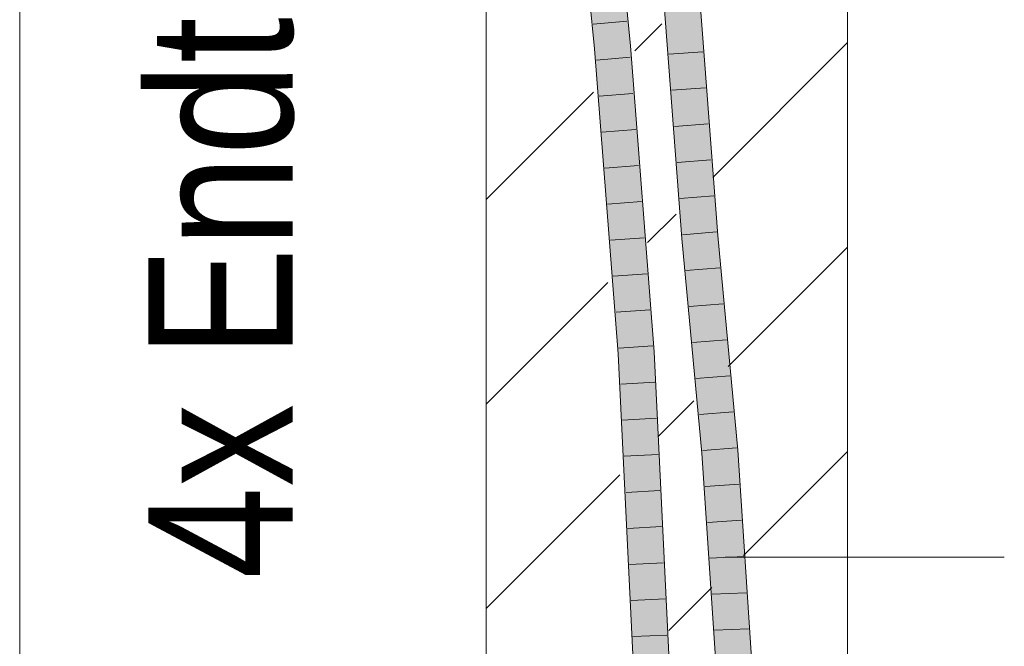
# Model space of a CAD drawing. Extents: x -720 to 300, y 62 to 1107.
# Tile 222 of 250: x 245.07 to 251.88, y 754.27 to 758.61. Entities that reach past the tile are written whole.
import ezdxf
from ezdxf.lldxf.tags import DXFTag

# ---------------------------------------------------------------- set-up
doc = ezdxf.new("R2010")
doc.units = 0
doc.layers.get('0').update_dxf_attribs({"lineweight": 35})
for name, color, linetype, lineweight, true_color in [('E_Detail_Beschriftung', 7, 'Continuous', 13, 0x009900), ('E_Detail_Wandschraffur', 7, 'Continuous', 5, 0xc0c0c0), ('E_Leerrohr 25-A06G9FMB8I', 7, 'Continuous', 9, 0xff8000), ('E_Leerrohr 25-Shading', 7, 'Continuous', 9, 0xff8000)]:
    doc.layers.add(name, color=color, linetype=linetype, lineweight=lineweight, true_color=true_color)
doc.layers.add('E_Detail_Linie_Text_Bem', color=7, linetype='Continuous', lineweight=13)
doc.styles.get("Standard").update_dxf_attribs({"font": 'ARIALN.TTF'})
tags = doc.linetypes.add('fein_strichliert', pattern=[4, 1, -2, 1]).pattern_tags.tags
tags[8:9] = [DXFTag(74, 4), DXFTag(75, 0), DXFTag(340, '0'), DXFTag(46, 0.0), DXFTag(50, 0.0), DXFTag(44, 0.0), DXFTag(45, 0.0)]
tags[6:7] = [DXFTag(74, 4), DXFTag(75, 0), DXFTag(340, '0'), DXFTag(46, 0.0), DXFTag(50, 0.0), DXFTag(44, 0.0), DXFTag(45, 0.0)]
tags[4:5] = [DXFTag(74, 4), DXFTag(75, 0), DXFTag(340, '0'), DXFTag(46, 0.0), DXFTag(50, 0.0), DXFTag(44, 0.0), DXFTag(45, 0.0)]
tags = doc.linetypes.add('fein_strichliert-A06G9FM98I', pattern=[4, 1, -2, 1]).pattern_tags.tags
tags[8:9] = [DXFTag(74, 4), DXFTag(75, 0), DXFTag(340, '0'), DXFTag(46, 0.0), DXFTag(50, 0.0), DXFTag(44, 0.0), DXFTag(45, 0.0)]
tags[6:7] = [DXFTag(74, 4), DXFTag(75, 0), DXFTag(340, '0'), DXFTag(46, 0.0), DXFTag(50, 0.0), DXFTag(44, 0.0), DXFTag(45, 0.0)]
tags[4:5] = [DXFTag(74, 4), DXFTag(75, 0), DXFTag(340, '0'), DXFTag(46, 0.0), DXFTag(50, 0.0), DXFTag(44, 0.0), DXFTag(45, 0.0)]

# ---------------------------------------------------------------- blocks, each defined once
blk = doc.blocks.new('Shading-A06G9FD98I', base_point=(248.6315, 750.378))
at = {"layer": 'E_Leerrohr 25-Shading', "color": 43, "true_color": 0xd7ab7f}
for points in [[(249.047, 758.4054), (249.0835, 758.4086), (248.8645, 760.301), (248.901, 760.3045)], [(249.2596, 758.4238), (249.2961, 758.427), (249.077, 760.3212), (249.1134, 760.3247)], [(249.5638, 758.7403), (249.5273, 758.7381), (249.6887, 757.0974), (249.6522, 757.0942)], [(249.7461, 758.7515), (249.7402, 758.7512), (249.8649, 757.1122)], [(249.9013, 757.1152), (249.7768, 758.7534), (249.8649, 757.1122), (249.7461, 758.7515)], [(249.2596, 758.4238), (249.278, 758.19), (249.2961, 758.427), (249.3144, 758.1932)], [(249.0835, 758.4086), (249.047, 758.4054), (249.1007, 758.179)], [(249.1011, 758.173), (249.1007, 758.179), (249.0655, 758.1699), (249.047, 758.4054)], [(249.0835, 758.4086), (249.1007, 758.179), (249.1019, 758.1736)], [(249.2411, 756.2975), (249.1011, 758.173), (249.2124, 756.2958), (249.0655, 758.1699)], [(249.1019, 758.1736), (249.1007, 758.179), (249.2427, 756.2976), (249.2411, 756.2975)], [(249.2427, 756.2976), (249.2489, 756.298), (249.1019, 758.1736)], [(249.278, 758.19), (249.4253, 756.309), (249.3144, 758.1932), (249.4619, 756.3113)], [(249.6887, 757.0974), (249.6522, 757.0942), (249.8274, 755.6129), (249.7909, 755.61)], [(249.9013, 757.1152), (249.8649, 757.1122), (250.0401, 755.6299), (250.0036, 755.627)], [(249.5429, 753.8696), (249.5795, 753.8712), (249.4253, 756.309), (249.4619, 756.3113)], [(249.2411, 756.2975), (249.2124, 756.2958), (249.3344, 753.861), (249.3297, 753.8608)], [(249.2427, 756.2976), (249.2411, 756.2975), (249.337, 753.8611), (249.3344, 753.861)], [(249.2427, 756.2976), (249.337, 753.8611), (249.2489, 756.298), (249.3512, 753.8618)], [(249.3512, 753.8618), (249.3663, 753.8624), (249.2489, 756.298)], [(250.0401, 755.6299), (250.0036, 755.627), (250.1407, 754.1073), (250.1041, 754.1063)], [(249.8274, 755.6129), (249.7909, 755.61), (249.9189, 754.1016), (249.8908, 754.1008)], [(249.9274, 754.1018), (249.8274, 755.6129), (249.9189, 754.1016)]]:
    blk.add_solid(points, dxfattribs=at)
at = {"layer": 'E_Leerrohr 25-Shading', "color": 31, "true_color": 0xfabd7f}
for points in [[(249.0835, 758.4086), (249.1716, 758.4162), (248.901, 760.3045), (248.989, 760.3129)], [(249.077, 760.3212), (249.0904, 759.2594), (249.2552, 758.4235), (249.1716, 758.4162)], [(249.077, 760.3212), (249.2552, 758.4235), (249.2596, 758.4238)], [(249.7768, 757.1047), (249.6378, 758.7449), (249.6887, 757.0974), (249.5638, 758.7403)], [(249.7768, 757.1047), (249.652, 758.7457), (249.6378, 758.7449)], [(249.7402, 758.7512), (249.652, 758.7457), (249.8649, 757.1122), (249.7768, 757.1047)], [(249.2552, 758.4235), (249.1716, 758.4162), (249.278, 758.19), (249.4253, 756.309)], [(249.2596, 758.4238), (249.2552, 758.4235), (249.278, 758.19)], [(249.0835, 758.4086), (249.1019, 758.1736), (249.1716, 758.4162), (249.19, 758.1814)], [(249.4253, 756.309), (249.1716, 758.4162), (249.3559, 756.3047)], [(249.1716, 758.4162), (249.19, 758.1814), (249.3559, 756.3047), (249.352, 756.3044)], [(249.1019, 758.1736), (249.2489, 756.298), (249.19, 758.1814), (249.3371, 756.3035)], [(249.19, 758.1814), (249.3371, 756.3035), (249.352, 756.3044)], [(249.7768, 757.1047), (249.6887, 757.0974), (249.9155, 755.6199), (249.8274, 755.6129)], [(249.8649, 757.1122), (249.7768, 757.1047), (250.0036, 755.627), (249.9155, 755.6199)], [(249.5318, 753.8691), (249.5429, 753.8696), (249.3559, 756.3047), (249.4253, 756.309)], [(249.3663, 753.8624), (249.4546, 753.866), (249.2489, 756.298), (249.3371, 756.3035)], [(249.352, 756.3044), (249.3371, 756.3035), (249.5255, 753.8689), (249.4912, 753.8675)], [(249.3371, 756.3035), (249.4546, 753.866), (249.4912, 753.8675)], [(249.352, 756.3044), (249.5255, 753.8689), (249.3559, 756.3047), (249.5318, 753.8691)], [(250.0036, 755.627), (249.9155, 755.6199), (250.1041, 754.1063), (250.0157, 754.1041)], [(249.9155, 755.6199), (249.8274, 755.6129), (250.0157, 754.1041), (249.9274, 754.1018)]]:
    blk.add_solid(points, dxfattribs=at)
blk = doc.blocks.new('Referenz-A06G9FMH8I')
at = {"layer": 'E_Detail_Linie_Text_Bem', "linetype": 'fein_strichliert-A06G9FM98I', "ltscale": 0.65}
blk.add_line((245.0703, 749.3264), (245.0703, 802.2056), dxfattribs=at)
at = {"layer": 'E_Detail_Linie_Text_Bem', "linetype": 'Continuous', "ltscale": 0.13}
for p, q in [((250.7987, 790.1344), (250.7987, 750.1344)), ((248.2987, 750.1344), (248.2987, 778.1344))]:
    blk.add_line(p, q, dxfattribs=at)
at = {"layer": 'E_Detail_Linie_Text_Bem', "color": 0, "linetype": 'Continuous', "ltscale": 0.13}
blk.add_line((249.9518, 754.8895), (251.8839, 754.8895), dxfattribs=at)
at = {"layer": 'E_Detail_Wandschraffur', "linetype": 'ByBlock', "ltscale": 0.13}
for p, q in [((249.328, 758.3926), (249.5137, 758.5782)), ((248.2987, 757.3633), (249.0408, 758.1054)), ((249.9728, 756.2089), (250.7987, 757.0349)), ((249.4883, 755.7244), (249.7359, 755.9721)), ((248.2987, 754.5349), (249.2237, 755.4598))]:
    blk.add_line(p, q, dxfattribs=at)
at = {"layer": 'E_Detail_Wandschraffur', "linetype": 'fein_strichliert', "ltscale": 0.13}
for p, q in [((249.8668, 757.5171), (250.7987, 758.4491)), ((249.4153, 757.0656), (249.6127, 757.2631)), ((248.2987, 755.9491), (249.1404, 756.7908)), ((250.0788, 754.9007), (250.7987, 755.6206)), ((249.5613, 754.3833), (249.8591, 754.6811))]:
    blk.add_line(p, q, dxfattribs=at)
at = {"layer": 'E_Leerrohr 25-A06G9FMB8I', "linetype": 'Continuous', "ltscale": 0.13}
for p, q in [((249.047, 758.4054), (248.8645, 760.301)), ((249.2961, 758.427), (249.1134, 760.3247)), ((249.5273, 758.7381), (249.6522, 757.0943)), ((249.7768, 758.7534), (249.9013, 757.1153)), ((249.2723, 758.5965), (249.0382, 758.576)), ((249.4619, 756.3113), (249.2961, 758.427)), ((249.2124, 756.2957), (249.047, 758.4054)), ((249.5628, 758.369), (249.7973, 758.3847)), ((249.2948, 758.3474), (249.0607, 758.3272)), ((249.3144, 758.0978), (249.0802, 758.0783)), ((249.5818, 758.1193), (249.8162, 758.1358)), ((249.6008, 757.8697), (249.8352, 757.8869)), ((249.3339, 757.8482), (249.0997, 757.8294)), ((249.6198, 757.62), (249.8541, 757.638)), ((249.3535, 757.5986), (249.1192, 757.5805)), ((249.3731, 757.3491), (249.1387, 757.3316)), ((249.6388, 757.3703), (249.873, 757.3891)), ((249.6577, 757.1206), (249.8919, 757.1403)), ((249.3926, 757.0995), (249.1582, 757.0828)), ((249.6522, 757.0943), (249.7909, 755.61)), ((249.9013, 757.1153), (250.0401, 755.6299)), ((249.6805, 756.8717), (249.9147, 756.8913)), ((249.4122, 756.8499), (249.1777, 756.8339)), ((249.4317, 756.6003), (249.1972, 756.585)), ((249.7038, 756.6229), (249.938, 756.6423)), ((249.727, 756.374), (249.9612, 756.3933)), ((249.4513, 756.3508), (249.2167, 756.3361)), ((249.5795, 753.8711), (249.4619, 756.3113)), ((249.3297, 753.8609), (249.2124, 756.2957)), ((249.7503, 756.1252), (249.9845, 756.1442)), ((249.4645, 756.1009), (249.2299, 756.0867)), ((249.4766, 755.8509), (249.242, 755.8372)), ((249.7735, 755.8764), (250.0078, 755.8952)), ((249.7968, 755.6276), (250.031, 755.6462)), ((250.0401, 755.6299), (250.1407, 754.1073)), ((249.4886, 755.6009), (249.254, 755.5878)), ((249.7909, 755.61), (249.8908, 754.1008)), ((249.8136, 755.3791), (250.0481, 755.3958)), ((249.5007, 755.351), (249.266, 755.3383)), ((249.5127, 755.101), (249.278, 755.0889)), ((249.8301, 755.1307), (250.0646, 755.1454)), ((249.8465, 754.8823), (250.0812, 754.8949)), ((249.5248, 754.851), (249.2901, 754.8394)), ((249.863, 754.6339), (250.0977, 754.6444)), ((249.5368, 754.6011), (249.3021, 754.5899)), ((249.5489, 754.3511), (249.3141, 754.3405)), ((249.8794, 754.3854), (250.1143, 754.3939))]:
    blk.add_line(p, q, dxfattribs=at)
at = {"layer": 'E_Detail_Beschriftung', "linetype": 'Continuous', "ltscale": 0.13, "insert": (245.9598, 754.7401), "char_height": 1, "attachment_point": 1, "rotation": 90}
blk.add_mtext('{\\fArial Narrow;4x Endtülle}', dxfattribs=at)

msp = doc.modelspace()

# ---------------------------------------------------------------- block references
at = {"color": 8, "lineweight": 25, "ltscale": 0.25, "true_color": 0x808080}
msp.add_blockref('Referenz-A06G9FMH8I', (0, 0), dxfattribs=at)
msp.add_blockref('Shading-A06G9FD98I', (248.6315, 750.378))

doc.saveas('drawing.dxf')
